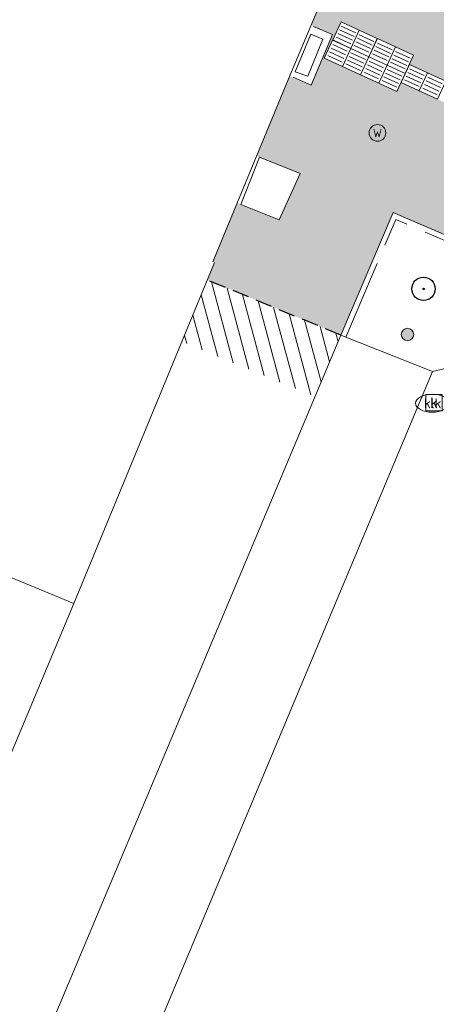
# Model space of a CAD drawing. Header units: metres. Extents: x 187916 to 189411, y 333285 to 334910.
# Tile 208 of 256: x 188614.61 to 188620.86, y 334210.58 to 334225.36. Entities that reach past the tile are written whole.
import ezdxf
from ezdxf.enums import TextEntityAlignment as Align

# ---------------------------------------------------------------- set-up
doc = ezdxf.new("R2010")
doc.units = ezdxf.units.M
doc.linetypes.add('DASHED2', pattern=[0.375, 0.25, -0.125])
doc.linetypes.add('VH-OPSLUITBAND_100X200', pattern=[16, 8, -2, 4, -2])
for name, color, linetype, lineweight in [('B-ME-GR-BOOM-S', 253, 'Continuous', 25), ('B-ME-IE-MEUBILAIR_WEGMEUBILAIR-S', 253, 'Continuous', 18), ('B-ME-IE-MEUBILAIR_WEGMEUBILAIR_PAAL-S', 253, 'Continuous', 18), ('B-ME-OG-BEBOUWING_HOOFDGEBOUW-G', 253, 'Continuous', 18), ('B-ME-OG-BEBOUWING_KOEKOEK-G', 253, 'Continuous', 18), ('B-ME-RI-HWA_KOLK-S', 253, 'Continuous', 25), ('B-ME-VH-VERHARDING_ROOSTER-G', 253, 'Continuous', 18), ('B-WE-IE-MEUBILAIR-S', 253, 'Continuous', 15), ('B-WE-IE-TERREINAFSCHEIDING_KUNSTMATIG_MUUR-G', 253, 'IE-TERREINAFSCHEIDING_KUNSTMATIG-SO', 15), ('B-WE-OG-BEBOUWING-GV', 253, 'Continuous', 15), ('B-WE-OG-TERREIN_ERF-GV', 253, 'Continuous', 15), ('B-WE-VH-GESLOTENVERHARDING_ASFALT-GV', 253, 'Continuous', 15), ('B-WE-VH-ONVERHARD_ZAND-GV', 253, 'Continuous', 15), ('B-WE-VH-OPENVERHARDING_BETONSTRAATSTEEN-GV', 253, 'Continuous', 15), ('B-WE-VH-OPENVERHARDING_TEGEL-GV', 253, 'Continuous', 15), ('N-WE-VH-HERSTRATEN-A-200', 252, 'Continuous', 18), ('N-WE-VH-KANTOPSLUITING_OPSLUITBAND_80X200-G', 30, 'VH-OPSLUITBAND_100X200', 15), ('N-WE-VH-KANTOPSLUITING_VOORKANTBAND-G', 7, 'Continuous', 15), ('N-WE-VH-VERHARDING_TEGEL-A', 254, 'Continuous', 5), ('N-WE-VH-VERKEERSTEGEL-S', 7, 'Continuous', 0)]:
    doc.layers.add(name, color=color, linetype=linetype, lineweight=lineweight)
doc.layers.add('N-WE-VH-MATERIAALSCHEIDING-G', color=7, linetype='DASHED2')
doc.styles.add('NLCS-ISO', font='NLCS-ISO.ttf')
doc.linetypes.add('IE-TERREINAFSCHEIDING_KUNSTMATIG-SO', pattern='A,4,[82,NLCS.SHX,S=0.75,R=90,X=0,Y=0],4,-2', length=10)

# ---------------------------------------------------------------- blocks, each defined once
blk = doc.blocks.new('SIE-MEUBILAIR_PUT_KOLK-SO')
blk.add_ellipse((0, 0), major_axis=(1.25, 0), ratio=0.54)
at = {"style": 'NLCS-ISO'}
blk.add_text('klk', height=0.75, dxfattribs=at).set_placement((0.026, 0), align=Align.MIDDLE_CENTER)
blk = doc.blocks.new('SRI-KOLK-SO')
at = {"color": 0, "linetype": 'ByBlock', "lineweight": 18}
blk.add_lwpolyline([(-1.125, -1.125), (1.125, -1.125), (1.125, 1.125), (-1.125, 1.125)], close=True, dxfattribs=at)
at = {"color": 0, "linetype": 'ByBlock', "lineweight": 18, "style": 'NLCS-ISO'}
blk.add_text('k', height=1.5, dxfattribs=at).set_placement((0, 0), align=Align.MIDDLE_CENTER)
blk = doc.blocks.new('SIE-WEG_PAAL_ALGEMEEN_TYPE_01-SO')
h = blk.add_hatch(color=256)
edge = h.paths.add_edge_path()
edge.add_arc((0, 0), 0.188, 0, 360)
at = {"ltscale": 0.5}
blk.add_circle((0, 0), 0.188, dxfattribs=at)
blk = doc.blocks.new('SGR-BOOM_01')
at = {"ltscale": 0.1}
h = blk.add_hatch(color=256, dxfattribs=at)
edge = h.paths.add_edge_path()
edge.add_arc((0, 0), 0.15, 0, 360)
for radius in [2.5, 0.045]:
    blk.add_circle((0, 0), radius)
blk.add_circle((0, 0), 0.15, dxfattribs=at)
blk = doc.blocks.new('SIE-WEG_STRAATPOT_WATER-SO')
blk.add_circle((0, 0), 0.4)
at = {"style": 'NLCS-ISO'}
blk.add_text('W', height=0.4, dxfattribs=at).set_placement((-0.213, -0.211))
blk = doc.blocks.new('DTM')
at = {"layer": 'B-ME-OG-BEBOUWING_HOOFDGEBOUW-G', "ltscale": 0.2, "flags": 128}
blk.add_lwpolyline([(188617.507, 334221.725), (188618.643, 334224.471), (188619.72, 334227.04), (188619.416, 334227.78), (188619.128, 334228.481), (188577.448, 334245.879), (188563.103, 334251.898), (188526.3, 334267.353), (188523.778, 334266.538)], dxfattribs=at)
at = {"layer": 'B-ME-OG-BEBOUWING_KOEKOEK-G', "ltscale": 0.2, "flags": 128}
blk.add_lwpolyline([(188618.71, 334224.496), (188618.979, 334224.38), (188619.299, 334225.136), (188619.016, 334225.26)], dxfattribs=at)
at = {"layer": 'B-ME-VH-VERHARDING_ROOSTER-G', "ltscale": 0.2, "flags": 128}
for points in [[(188618.978, 334225.145), (188619.155, 334225.069), (188618.93, 334224.513), (188618.741, 334224.577), (188618.978, 334225.145)], [(188617.925, 334222.588), (188618.502, 334222.356), (188618.815, 334223.053), (188618.203, 334223.298), (188617.925, 334222.588)]]:
    blk.add_lwpolyline(points, dxfattribs=at)
at = {"layer": 'B-WE-IE-TERREINAFSCHEIDING_KUNSTMATIG_MUUR-G', "ltscale": 0.2, "flags": 128}
blk.add_lwpolyline([(188615.418, 334216.598), (188608.869, 334200.956)], dxfattribs=at)
at = {"layer": 'B-WE-OG-BEBOUWING-GV', "ltscale": 0.2, "flags": 128}
blk.add_lwpolyline([(188612.781, 334231.053), (188608.401, 334220.461), (188608.061, 334219.638), (188615.418, 334216.598), (188617.532, 334221.715)], dxfattribs=at)
at = {"layer": 'B-WE-OG-TERREIN_ERF-GV', "ltscale": 0.2, "flags": 128}
blk.add_lwpolyline([(188604.784, 334190.836), (188607.587, 334197.614), (188608.869, 334200.956), (188615.418, 334216.598), (188608.061, 334219.638), (188608.401, 334220.461), (188604.761, 334221.911)], dxfattribs=at)
at = {"layer": 'B-WE-VH-GESLOTENVERHARDING_ASFALT-GV', "ltscale": 0.2, "flags": 128}
blk.add_lwpolyline([(188621.332, 334220.508), (188621.268, 334220.358), (188621.08, 334220.142), (188620.801, 334220.077), (188616.222, 334209.145), (188615.597, 334207.651), (188613.484, 334202.606), (188610.853, 334196.323), (188610.172, 334194.697), (188608.026, 334189.88), (188606.287, 334185.978), (188603.329, 334180.475)], dxfattribs=at)
at = {"layer": 'B-WE-VH-ONVERHARD_ZAND-GV', "ltscale": 0.2, "flags": 128}
blk.add_lwpolyline([(188621.662, 334221.843), (188620.21, 334222.467), (188619.426, 334220.625), (188620.801, 334220.077), (188621.08, 334220.142), (188621.268, 334220.358), (188621.332, 334220.508)], dxfattribs=at)
at = {"layer": 'B-WE-VH-OPENVERHARDING_BETONSTRAATSTEEN-GV', "ltscale": 0.2, "flags": 128}
blk.add_lwpolyline([(188620.801, 334220.077), (188619.426, 334220.625), (188614.846, 334209.726), (188616.222, 334209.145)], close=True, dxfattribs=at)
at = {"layer": 'B-WE-VH-OPENVERHARDING_TEGEL-GV', "ltscale": 0.2, "flags": 128}
for points in [[(188601.988, 334181.226), (188604.694, 334186.177), (188606.703, 334190.45), (188607.095, 334191.283), (188609.445, 334196.874), (188612.077, 334203.138), (188614.219, 334208.234), (188614.846, 334209.726), (188619.426, 334220.625), (188620.21, 334222.467), (188621.662, 334221.843)], [(188617.532, 334221.715), (188615.418, 334216.598), (188608.869, 334200.956), (188607.587, 334197.614), (188604.784, 334190.836), (188602.935, 334186.879), (188600.878, 334183.027), (188598.488, 334179.07), (188595.877, 334175.257), (188592.838, 334171.417), (188589.625, 334167.723), (188585.038, 334162.872), (188585.212, 334162.68), (188525.137, 334109.069), (188515.289, 334098.463), (188514.537, 334096.867), (188507.704, 334089.815)]]:
    blk.add_lwpolyline(points, dxfattribs=at)
at = {"layer": 'B-ME-GR-BOOM-S', "xscale": 0.07, "yscale": 0.07, "zscale": 0.07}
blk.add_blockref('SGR-BOOM_01', (188620.667, 334221.32), dxfattribs=at)
at = {"layer": 'B-ME-IE-MEUBILAIR_WEGMEUBILAIR-S', "xscale": 0.3125, "yscale": 0.3125, "zscale": 0.3125}
blk.add_blockref('SIE-WEG_STRAATPOT_WATER-SO', (188619.976, 334223.661), dxfattribs=at)
at = {"layer": 'B-ME-IE-MEUBILAIR_WEGMEUBILAIR_PAAL-S', "xscale": 0.5, "yscale": 0.5, "zscale": 0.5}
blk.add_blockref('SIE-WEG_PAAL_ALGEMEEN_TYPE_01-SO', (188620.427, 334220.635), dxfattribs=at)
at = {"layer": 'B-ME-RI-HWA_KOLK-S', "xscale": 0.11, "yscale": 0.11, "zscale": 0.11}
blk.add_blockref('SRI-KOLK-SO', (188620.825, 334219.611), dxfattribs=at)
at = {"layer": 'B-WE-IE-MEUBILAIR-S', "xscale": 0.2, "yscale": 0.2, "zscale": 0.2}
blk.add_blockref('SIE-MEUBILAIR_PUT_KOLK-SO', (188620.799, 334219.602), dxfattribs=at)
blk = doc.blocks.new('SVH-VERKEERSTEGEL_300X300_GELEIDETEGEL')
blk.add_lwpolyline([(-0.15, 0), (0.15, 0), (0.15, -0.3), (-0.15, -0.3)], close=True)
at = {"lineweight": 0, "flags": 128}
for points in [[(0.12, -0.06), (-0.12, -0.06)], [(0.12, -0.12), (-0.12, -0.12)], [(0.12, -0.18), (-0.12, -0.18)], [(0.12, -0.24), (-0.12, -0.24)]]:
    blk.add_lwpolyline(points, dxfattribs=at)
blk = doc.blocks.new('ontwerp Wilhelmina- & Engelenkampstraat')
at = {"layer": 'N-WE-VH-HERSTRATEN-A-200'}
h = blk.add_hatch(dxfattribs=at)
h.set_pattern_fill('AVH-HERSTRATEN-SO', color=256, scale=0.2, angle=45, pattern_type=2)
h.set_pattern_definition([(105, (188105.68291, 334536.56465), (-0.193185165, -0.05176381), [])])
h.paths.add_polyline_path([(188619.426, 334220.625), (188617.424, 334221.452), (188617.042, 334220.528), (188619.039, 334219.703)])
at = {"layer": 'N-WE-VH-VERHARDING_TEGEL-A', "transparency": 33554610}
h = blk.add_hatch(color=256, dxfattribs=at)
h.dxf.hatch_style = 1
h.paths.add_polyline_path([(188620.519, 334224.826), (188620.456, 334224.69), (188621.547, 334224.188), (188621.421, 334223.916), (188620.331, 334224.417), (188620.268, 334224.281), (188619.178, 334224.783), (188619.429, 334225.328)], flags=16)
edge = h.paths.add_edge_path()
edge.add_line((188617.424, 334221.452), (188619.426, 334220.625))
edge.add_line((188619.426, 334220.625), (188620.21, 334222.467))
edge.add_line((188620.21, 334222.467), (188621.675, 334221.838))
edge.add_arc((188611.158, 334226.552), 11.525, 335.8546, 340.5573)
edge.add_arc((188612.775, 334225.951), 9.8, 340.7213, 341.3459)
edge.add_line((188622.06, 334222.817), (188621.467, 334222.96))
edge.add_line((188621.467, 334222.96), (188621.889, 334224.71))
edge.add_line((188621.889, 334224.71), (188622.477, 334224.568))
edge.add_arc((188612.775, 334225.951), 9.8, 351.8845, 364.7341)
edge.add_arc((188618.757, 334226.424), 3.8, 5.0794, 67.5583)
edge.add_line((188620.207, 334229.936), (188620.115, 334229.974))
edge.add_line((188620.115, 334229.974), (188619.406, 334230.353))
edge.add_line((188619.406, 334230.353), (188619.314, 334230.392))
edge.add_line((188619.314, 334230.392), (188615.511, 334231.962))
edge.add_line((188615.511, 334231.962), (188614.816, 334230.281))
edge.add_line((188614.816, 334230.281), (188619.128, 334228.481))
edge.add_line((188619.128, 334228.481), (188619.416, 334227.78))
edge.add_line((188619.416, 334227.78), (188619.72, 334227.04))
edge.add_line((188619.72, 334227.04), (188618.98, 334225.276))
edge.add_line((188618.98, 334225.276), (188619.299, 334225.136))
edge.add_line((188619.299, 334225.136), (188618.979, 334224.38))
edge.add_line((188618.979, 334224.38), (188618.662, 334224.517))
edge.add_line((188618.662, 334224.517), (188618.643, 334224.471))
edge.add_line((188618.643, 334224.471), (188618.164, 334223.314))
edge.add_line((188618.164, 334223.314), (188618.815, 334223.053))
edge.add_line((188618.815, 334223.053), (188618.502, 334222.356))
edge.add_line((188618.502, 334222.356), (188617.873, 334222.609))
edge.add_line((188617.873, 334222.609), (188617.507, 334221.725))
edge.add_line((188617.507, 334221.725), (188617.532, 334221.715))
edge.add_line((188617.532, 334221.715), (188617.424, 334221.452))
at = {"layer": 'N-WE-VH-KANTOPSLUITING_OPSLUITBAND_80X200-G', "ltscale": 0.15, "flags": 128}
blk.add_lwpolyline([(188619.5, 334220.594), (188620.252, 334222.362), (188621.642, 334221.765)], dxfattribs=at)
at = {"layer": 'N-WE-VH-KANTOPSLUITING_VOORKANTBAND-G', "flags": 128}
blk.add_lwpolyline([(188619.426, 334220.625), (188620.21, 334222.467), (188621.674, 334221.838)], dxfattribs=at)
at = {"layer": 'N-WE-VH-MATERIAALSCHEIDING-G', "flags": 128}
blk.add_lwpolyline([(188619.426, 334220.625), (188617.424, 334221.452)], dxfattribs=at)
at = {"layer": 'N-WE-VH-VERKEERSTEGEL-S', "rotation": 155.2879453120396}
for p in [(188619.44, 334224.993), (188619.712, 334224.867), (188619.314, 334224.72), (188619.985, 334224.742), (188619.587, 334224.595), (188620.257, 334224.616), (188619.859, 334224.469), (188620.132, 334224.344), (188620.467, 334224.355), (188620.74, 334224.229)]:
    blk.add_blockref('SVH-VERKEERSTEGEL_300X300_GELEIDETEGEL', p, dxfattribs=at)

msp = doc.modelspace()

# ---------------------------------------------------------------- block references
msp.add_blockref('DTM', (0, 0))

# ---------------------------------------------------------------- next in the draw order: block references
msp.add_blockref('ontwerp Wilhelmina- & Engelenkampstraat', (0, 0))

doc.saveas('drawing.dxf')
